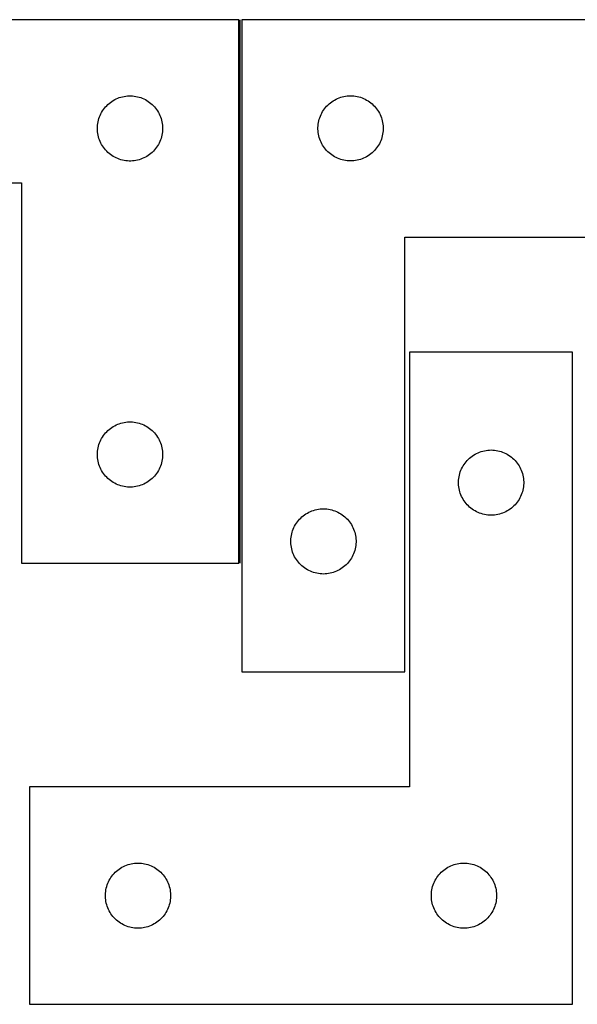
# Model space of a CAD drawing. Header units: millimetres. Extents: x 7 to 1493, y 7 to 481.
# Tile 5 of 6: x 878 to 1135, y 28 to 481. Entities that reach past the tile are written whole.
import ezdxf

# ---------------------------------------------------------------- set-up
doc = ezdxf.new("R2010")
doc.units = ezdxf.units.MM
doc.layers.add('COMMON', color=5, linetype='CONTINUOUS', true_color=0x0000ff)
doc.layers.add('CUT', color=7, linetype='CONTINUOUS', true_color=0x000000)

msp = doc.modelspace()

# ---------------------------------------------------------------- linework, layer by layer
at = {"layer": 'COMMON'}
msp.add_line((979.709249, 230.564977), (979.709249, 480.564977), dxfattribs=at)
at = {"layer": 'CUT'}
for p, q in [((978.959248, 480.564977), (678.959248, 480.564977)), ((978.959248, 230.564977), (978.959248, 480.564977)), ((980.459249, 480.584496), (980.459249, 180.584496)), ((1230.459249, 480.584496), (980.459249, 480.584496)), ((921.909597, 443.805159), (922.600532, 444.150511)), ((922.600532, 444.150511), (923.30833, 444.459836)), ((923.30833, 444.459836), (924.031113, 444.732315)), ((924.031113, 444.732315), (924.766964, 444.967225)), ((924.766964, 444.967225), (925.513932, 445.163943)), ((925.513932, 445.163943), (926.270037, 445.321946)), ((926.270037, 445.321946), (927.033273, 445.440817)), ((927.033273, 445.440817), (927.801616, 445.52024)), ((927.801616, 445.52024), (928.57303, 445.560004)), ((928.57303, 445.560004), (929.345467, 445.560004)), ((929.345467, 445.560004), (930.11688, 445.52024)), ((930.11688, 445.52024), (930.885224, 445.440817)), ((930.885224, 445.440817), (931.64846, 445.321946)), ((931.64846, 445.321946), (932.404564, 445.163943)), ((932.404564, 445.163943), (933.151533, 444.967225)), ((933.151533, 444.967225), (933.887384, 444.732315)), ((933.887384, 444.732315), (934.610167, 444.459836)), ((934.610167, 444.459836), (935.317964, 444.150511)), ((935.317964, 444.150511), (936.008899, 443.805159)), ((1023.071028, 443.638774), (1023.752842, 444.001802)), ((1023.752842, 444.001802), (1024.452441, 444.329249)), ((1024.452441, 444.329249), (1025.167968, 444.620248)), ((1025.167968, 444.620248), (1025.897527, 444.874026)), ((1025.897527, 444.874026), (1026.639183, 445.089911)), ((1026.639183, 445.089911), (1027.390968, 445.267331)), ((1027.390968, 445.267331), (1028.150891, 445.405814)), ((1028.150891, 445.405814), (1028.916934, 445.504994)), ((1028.916934, 445.504994), (1029.687068, 445.564607)), ((1029.687068, 445.564607), (1030.459249, 445.584496)), ((1030.459249, 445.584496), (1031.231431, 445.564607)), ((1031.231431, 445.564607), (1032.001564, 445.504994)), ((1032.001564, 445.504994), (1032.767608, 445.405814)), ((1032.767608, 445.405814), (1033.52753, 445.267331)), ((1033.52753, 445.267331), (1034.279316, 445.089911)), ((1034.279316, 445.089911), (1035.020972, 444.874026)), ((1035.020972, 444.874026), (1035.750531, 444.620248)), ((1035.750531, 444.620248), (1036.466058, 444.329249)), ((1036.466058, 444.329249), (1037.165656, 444.001802)), ((1037.165656, 444.001802), (1037.84747, 443.638774)), ((916.733823, 439.256293), (917.197451, 439.874119)), ((917.197451, 439.874119), (917.692269, 440.467259)), ((917.692269, 440.467259), (918.216966, 441.034139)), ((918.216966, 441.034139), (918.770148, 441.573257)), ((918.770148, 441.573257), (919.350351, 442.083184)), ((919.350351, 442.083184), (919.956034, 442.562566)), ((919.956034, 442.562566), (920.585593, 443.010132)), ((920.585593, 443.010132), (921.237356, 443.424696)), ((921.237356, 443.424696), (921.909597, 443.805159)), ((936.008899, 443.805159), (936.68114, 443.424696)), ((936.68114, 443.424696), (937.332904, 443.010132)), ((937.332904, 443.010132), (937.962463, 442.562566)), ((937.962463, 442.562566), (938.568146, 442.083184)), ((938.568146, 442.083184), (939.148348, 441.573257)), ((939.148348, 441.573257), (939.701531, 441.034139)), ((939.701531, 441.034139), (940.226227, 440.467259)), ((940.226227, 440.467259), (940.721045, 439.874119)), ((940.721045, 439.874119), (941.184673, 439.256293)), ((1018.014094, 438.958151), (1018.461661, 439.58771)), ((1018.461661, 439.58771), (1018.941043, 440.193393)), ((1018.941043, 440.193393), (1019.450969, 440.773596)), ((1019.450969, 440.773596), (1019.990087, 441.326778)), ((1019.990087, 441.326778), (1020.556968, 441.851474)), ((1020.556968, 441.851474), (1021.150107, 442.346293)), ((1021.150107, 442.346293), (1021.767933, 442.809921)), ((1021.767933, 442.809921), (1022.408806, 443.241129)), ((1022.408806, 443.241129), (1023.071028, 443.638774)), ((1037.84747, 443.638774), (1038.509692, 443.241129)), ((1038.509692, 443.241129), (1039.150566, 442.809921)), ((1039.150566, 442.809921), (1039.768392, 442.346293)), ((1039.768392, 442.346293), (1040.361531, 441.851474)), ((1040.361531, 441.851474), (1040.928412, 441.326778)), ((1040.928412, 441.326778), (1041.46753, 440.773596)), ((1041.46753, 440.773596), (1041.977456, 440.193393)), ((1041.977456, 440.193393), (1042.456838, 439.58771)), ((1042.456838, 439.58771), (1042.904405, 438.958151)), ((914.453832, 434.385044), (914.669718, 435.126699)), ((914.669718, 435.126699), (914.923496, 435.856258)), ((914.923496, 435.856258), (915.214495, 436.571786)), ((915.214495, 436.571786), (915.541942, 437.271384)), ((915.541942, 437.271384), (915.90497, 437.953198)), ((915.90497, 437.953198), (916.302615, 438.61542)), ((916.302615, 438.61542), (916.733823, 439.256293)), ((941.184673, 439.256293), (941.615882, 438.61542)), ((941.615882, 438.61542), (942.013527, 437.953198)), ((942.013527, 437.953198), (942.376555, 437.271384)), ((942.376555, 437.271384), (942.704002, 436.571786)), ((942.704002, 436.571786), (942.995001, 435.856258)), ((942.995001, 435.856258), (943.248779, 435.126699)), ((943.248779, 435.126699), (943.464664, 434.385044)), ((1016.057001, 434.77678), (1016.291911, 435.512631)), ((1016.291911, 435.512631), (1016.56439, 436.235414)), ((1016.56439, 436.235414), (1016.873715, 436.943211)), ((1016.873715, 436.943211), (1017.219067, 437.634147)), ((1017.219067, 437.634147), (1017.59953, 438.306388)), ((1017.59953, 438.306388), (1018.014094, 438.958151)), ((1042.904405, 438.958151), (1043.318969, 438.306388)), ((1043.318969, 438.306388), (1043.699431, 437.634147)), ((1043.699431, 437.634147), (1044.044783, 436.943211)), ((1044.044783, 436.943211), (1044.354109, 436.235414)), ((1044.354109, 436.235414), (1044.626588, 435.512631)), ((1044.626588, 435.512631), (1044.861497, 434.77678)), ((913.959248, 430.564977), (913.979137, 431.337158)), ((913.979137, 429.792796), (913.959248, 430.564977)), ((913.979137, 431.337158), (914.03875, 432.107292)), ((914.03875, 432.107292), (914.13793, 432.873336)), ((914.13793, 432.873336), (914.276413, 433.633258)), ((914.276413, 433.633258), (914.453832, 434.385044)), ((943.464664, 434.385044), (943.642084, 433.633258)), ((943.642084, 433.633258), (943.780567, 432.873336)), ((943.780567, 432.873336), (943.879746, 432.107292)), ((943.879746, 432.107292), (943.93936, 431.337158)), ((943.93936, 431.337158), (943.959248, 430.564977)), ((943.959248, 430.564977), (943.93936, 429.792796)), ((1015.464222, 430.970714), (1015.503986, 431.742127)), ((1015.464222, 430.198277), (1015.464222, 430.970714)), ((1015.503986, 431.742127), (1015.583409, 432.510471)), ((1015.583409, 432.510471), (1015.70228, 433.273707)), ((1015.70228, 433.273707), (1015.860284, 434.029812)), ((1015.860284, 434.029812), (1016.057001, 434.77678)), ((1044.861497, 434.77678), (1045.058215, 434.029812)), ((1045.058215, 434.029812), (1045.216219, 433.273707)), ((1045.216219, 433.273707), (1045.335089, 432.510471)), ((1045.335089, 432.510471), (1045.414512, 431.742127)), ((1045.414512, 431.742127), (1045.454276, 430.970714)), ((1045.454276, 430.970714), (1045.454276, 430.198277)), ((914.03875, 429.022662), (913.979137, 429.792796)), ((914.13793, 428.256618), (914.03875, 429.022662)), ((914.276413, 427.496696), (914.13793, 428.256618)), ((914.453832, 426.74491), (914.276413, 427.496696)), ((914.669718, 426.003254), (914.453832, 426.74491)), ((914.923496, 425.273696), (914.669718, 426.003254)), ((943.248779, 426.003254), (942.995001, 425.273696)), ((943.464664, 426.74491), (943.248779, 426.003254)), ((943.642084, 427.496696), (943.464664, 426.74491)), ((943.780567, 428.256618), (943.642084, 427.496696)), ((943.879746, 429.022662), (943.780567, 428.256618)), ((943.93936, 429.792796), (943.879746, 429.022662)), ((1015.503986, 429.426864), (1015.464222, 430.198277)), ((1015.583409, 428.65852), (1015.503986, 429.426864)), ((1015.70228, 427.895284), (1015.583409, 428.65852)), ((1015.860284, 427.139179), (1015.70228, 427.895284)), ((1016.057001, 426.392211), (1015.860284, 427.139179)), ((1016.291911, 425.65636), (1016.057001, 426.392211)), ((1044.861497, 426.392211), (1044.626588, 425.65636)), ((1045.058215, 427.139179), (1044.861497, 426.392211)), ((1045.216219, 427.895284), (1045.058215, 427.139179)), ((1045.335089, 428.65852), (1045.216219, 427.895284)), ((1045.414512, 429.426864), (1045.335089, 428.65852)), ((1045.454276, 430.198277), (1045.414512, 429.426864)), ((915.214495, 424.558168), (914.923496, 425.273696)), ((915.541942, 423.85857), (915.214495, 424.558168)), ((915.90497, 423.176756), (915.541942, 423.85857)), ((916.302615, 422.514534), (915.90497, 423.176756)), ((916.733823, 421.873661), (916.302615, 422.514534)), ((917.197451, 421.255835), (916.733823, 421.873661)), ((917.692269, 420.662695), (917.197451, 421.255835)), ((940.721045, 421.255835), (940.226227, 420.662695)), ((941.184673, 421.873661), (940.721045, 421.255835)), ((941.615882, 422.514534), (941.184673, 421.873661)), ((942.013527, 423.176756), (941.615882, 422.514534)), ((942.376555, 423.85857), (942.013527, 423.176756)), ((942.704002, 424.558168), (942.376555, 423.85857)), ((942.995001, 425.273696), (942.704002, 424.558168)), ((1016.56439, 424.933577), (1016.291911, 425.65636)), ((1016.873715, 424.22578), (1016.56439, 424.933577)), ((1017.219067, 423.534844), (1016.873715, 424.22578)), ((1017.59953, 422.862603), (1017.219067, 423.534844)), ((1018.014094, 422.21084), (1017.59953, 422.862603)), ((1018.461661, 421.581281), (1018.014094, 422.21084)), ((1018.941043, 420.975598), (1018.461661, 421.581281)), ((1042.456838, 421.581281), (1041.977456, 420.975598)), ((1042.904405, 422.21084), (1042.456838, 421.581281)), ((1043.318969, 422.862603), (1042.904405, 422.21084)), ((1043.699431, 423.534844), (1043.318969, 422.862603)), ((1044.044783, 424.22578), (1043.699431, 423.534844)), ((1044.354109, 424.933577), (1044.044783, 424.22578)), ((1044.626588, 425.65636), (1044.354109, 424.933577)), ((918.216966, 420.095815), (917.692269, 420.662695)), ((918.770148, 419.556696), (918.216966, 420.095815)), ((919.350351, 419.04677), (918.770148, 419.556696)), ((919.956034, 418.567388), (919.350351, 419.04677)), ((920.585593, 418.119822), (919.956034, 418.567388)), ((921.237356, 417.705258), (920.585593, 418.119822)), ((921.909597, 417.324795), (921.237356, 417.705258)), ((922.600532, 416.979443), (921.909597, 417.324795)), ((923.30833, 416.670117), (922.600532, 416.979443)), ((935.317964, 416.979443), (934.610167, 416.670117)), ((936.008899, 417.324795), (935.317964, 416.979443)), ((936.68114, 417.705258), (936.008899, 417.324795)), ((937.332904, 418.119822), (936.68114, 417.705258)), ((937.962463, 418.567388), (937.332904, 418.119822)), ((938.568146, 419.04677), (937.962463, 418.567388)), ((939.148348, 419.556696), (938.568146, 419.04677)), ((939.701531, 420.095815), (939.148348, 419.556696)), ((940.226227, 420.662695), (939.701531, 420.095815)), ((1019.450969, 420.395395), (1018.941043, 420.975598)), ((1019.990087, 419.842213), (1019.450969, 420.395395)), ((1020.556968, 419.317517), (1019.990087, 419.842213)), ((1021.150107, 418.822698), (1020.556968, 419.317517)), ((1021.767933, 418.35907), (1021.150107, 418.822698)), ((1022.408806, 417.927862), (1021.767933, 418.35907)), ((1023.071028, 417.530217), (1022.408806, 417.927862)), ((1023.752842, 417.167189), (1023.071028, 417.530217)), ((1024.452441, 416.839742), (1023.752842, 417.167189)), ((1025.167968, 416.548743), (1024.452441, 416.839742)), ((1036.466058, 416.839742), (1035.750531, 416.548743)), ((1037.165656, 417.167189), (1036.466058, 416.839742)), ((1037.84747, 417.530217), (1037.165656, 417.167189)), ((1038.509692, 417.927862), (1037.84747, 417.530217)), ((1039.150566, 418.35907), (1038.509692, 417.927862)), ((1039.768392, 418.822698), (1039.150566, 418.35907)), ((1040.361531, 419.317517), (1039.768392, 418.822698)), ((1040.928412, 419.842213), (1040.361531, 419.317517)), ((1041.46753, 420.395395), (1040.928412, 419.842213)), ((1041.977456, 420.975598), (1041.46753, 420.395395)), ((924.031113, 416.397639), (923.30833, 416.670117)), ((924.766964, 416.162729), (924.031113, 416.397639)), ((925.513932, 415.966011), (924.766964, 416.162729)), ((926.270037, 415.808008), (925.513932, 415.966011)), ((927.033273, 415.689137), (926.270037, 415.808008)), ((927.801616, 415.609714), (927.033273, 415.689137)), ((928.57303, 415.56995), (927.801616, 415.609714)), ((929.345467, 415.56995), (928.57303, 415.56995)), ((930.11688, 415.609714), (929.345467, 415.56995)), ((930.885224, 415.689137), (930.11688, 415.609714)), ((931.64846, 415.808008), (930.885224, 415.689137)), ((932.404564, 415.966011), (931.64846, 415.808008)), ((933.151533, 416.162729), (932.404564, 415.966011)), ((933.887384, 416.397639), (933.151533, 416.162729)), ((934.610167, 416.670117), (933.887384, 416.397639)), ((1025.897527, 416.294965), (1025.167968, 416.548743)), ((1026.639183, 416.07908), (1025.897527, 416.294965)), ((1027.390968, 415.90166), (1026.639183, 416.07908)), ((1028.150891, 415.763177), (1027.390968, 415.90166)), ((1028.916934, 415.663997), (1028.150891, 415.763177)), ((1029.687068, 415.604384), (1028.916934, 415.663997)), ((1030.459249, 415.584496), (1029.687068, 415.604384)), ((1031.231431, 415.604384), (1030.459249, 415.584496)), ((1032.001564, 415.663997), (1031.231431, 415.604384)), ((1032.767608, 415.763177), (1032.001564, 415.663997)), ((1033.52753, 415.90166), (1032.767608, 415.763177)), ((1034.279316, 416.07908), (1033.52753, 415.90166)), ((1035.020972, 416.294965), (1034.279316, 416.07908)), ((1035.750531, 416.548743), (1035.020972, 416.294965)), ((678.959248, 405.564977), (878.959248, 405.564977)), ((878.959248, 405.564977), (878.959248, 230.564977)), ((1055.459249, 180.584496), (1055.459249, 380.584496)), ((1055.459249, 380.584496), (1230.459249, 380.584496)), ((1132.630798, 327.64505), (1057.630798, 327.64505)), ((1057.630798, 327.64505), (1057.630798, 127.64505)), ((1132.630798, 27.64505), (1132.630798, 327.64505)), ((922.600532, 294.150511), (923.30833, 294.459836)), ((923.30833, 294.459836), (924.031113, 294.732315)), ((924.031113, 294.732315), (924.766964, 294.967225)), ((924.766964, 294.967225), (925.513932, 295.163943)), ((925.513932, 295.163943), (926.270037, 295.321946)), ((926.270037, 295.321946), (927.033273, 295.440817)), ((927.033273, 295.440817), (927.801616, 295.52024)), ((927.801616, 295.52024), (928.57303, 295.560004)), ((928.57303, 295.560004), (929.345467, 295.560004)), ((929.345467, 295.560004), (930.11688, 295.52024)), ((930.11688, 295.52024), (930.885224, 295.440817)), ((930.885224, 295.440817), (931.64846, 295.321946)), ((931.64846, 295.321946), (932.404564, 295.163943)), ((932.404564, 295.163943), (933.151533, 294.967225)), ((933.151533, 294.967225), (933.887384, 294.732315)), ((933.887384, 294.732315), (934.610167, 294.459836)), ((934.610167, 294.459836), (935.317964, 294.150511)), ((917.197451, 289.874119), (917.692269, 290.467259)), ((917.692269, 290.467259), (918.216966, 291.034139)), ((918.216966, 291.034139), (918.770148, 291.573257)), ((918.770148, 291.573257), (919.350351, 292.083184)), ((919.350351, 292.083184), (919.956034, 292.562566)), ((919.956034, 292.562566), (920.585593, 293.010132)), ((920.585593, 293.010132), (921.237356, 293.424696)), ((921.237356, 293.424696), (921.909597, 293.805159)), ((921.909597, 293.805159), (922.600532, 294.150511)), ((935.317964, 294.150511), (936.008899, 293.805159)), ((936.008899, 293.805159), (936.68114, 293.424696)), ((936.68114, 293.424696), (937.332904, 293.010132)), ((937.332904, 293.010132), (937.962463, 292.562566)), ((937.962463, 292.562566), (938.568146, 292.083184)), ((938.568146, 292.083184), (939.148348, 291.573257)), ((939.148348, 291.573257), (939.701531, 291.034139)), ((939.701531, 291.034139), (940.226227, 290.467259)), ((940.226227, 290.467259), (940.721045, 289.874119)), ((914.669718, 285.126699), (914.923496, 285.856258)), ((914.923496, 285.856258), (915.214495, 286.571786)), ((915.214495, 286.571786), (915.541942, 287.271384)), ((915.541942, 287.271384), (915.90497, 287.953198)), ((915.90497, 287.953198), (916.302615, 288.61542)), ((916.302615, 288.61542), (916.733823, 289.256293)), ((916.733823, 289.256293), (917.197451, 289.874119)), ((940.721045, 289.874119), (941.184673, 289.256293)), ((941.184673, 289.256293), (941.615882, 288.61542)), ((941.615882, 288.61542), (942.013527, 287.953198)), ((942.013527, 287.953198), (942.376555, 287.271384)), ((942.376555, 287.271384), (942.704002, 286.571786)), ((942.704002, 286.571786), (942.995001, 285.856258)), ((942.995001, 285.856258), (943.248779, 285.126699)), ((913.959248, 280.564977), (913.979137, 281.337158)), ((913.979137, 281.337158), (914.03875, 282.107292)), ((914.03875, 282.107292), (914.13793, 282.873336)), ((914.13793, 282.873336), (914.276413, 283.633258)), ((914.276413, 283.633258), (914.453832, 284.385044)), ((914.453832, 284.385044), (914.669718, 285.126699)), ((943.248779, 285.126699), (943.464664, 284.385044)), ((943.464664, 284.385044), (943.642084, 283.633258)), ((943.642084, 283.633258), (943.780567, 282.873336)), ((943.780567, 282.873336), (943.879746, 282.107292)), ((943.879746, 282.107292), (943.93936, 281.337158)), ((943.93936, 281.337158), (943.959248, 280.564977)), ((1087.742577, 280.699329), (1088.424391, 281.062357)), ((1088.424391, 281.062357), (1089.123989, 281.389804)), ((1089.123989, 281.389804), (1089.839517, 281.680803)), ((1089.839517, 281.680803), (1090.569075, 281.934581)), ((1090.569075, 281.934581), (1091.310731, 282.150466)), ((1091.310731, 282.150466), (1092.062517, 282.327886)), ((1092.062517, 282.327886), (1092.822439, 282.466369)), ((1092.822439, 282.466369), (1093.588483, 282.565549)), ((1093.588483, 282.565549), (1094.358617, 282.625162)), ((1094.358617, 282.625162), (1095.130798, 282.64505)), ((1095.130798, 282.64505), (1095.902979, 282.625162)), ((1095.902979, 282.625162), (1096.673113, 282.565549)), ((1096.673113, 282.565549), (1097.439157, 282.466369)), ((1097.439157, 282.466369), (1098.199079, 282.327886)), ((1098.199079, 282.327886), (1098.950865, 282.150466)), ((1098.950865, 282.150466), (1099.69252, 281.934581)), ((1099.69252, 281.934581), (1100.422079, 281.680803)), ((1100.422079, 281.680803), (1101.137607, 281.389804)), ((1101.137607, 281.389804), (1101.837205, 281.062357)), ((1101.837205, 281.062357), (1102.519019, 280.699329)), ((913.979137, 279.792796), (913.959248, 280.564977)), ((914.03875, 279.022662), (913.979137, 279.792796)), ((914.13793, 278.256618), (914.03875, 279.022662)), ((914.276413, 277.496696), (914.13793, 278.256618)), ((914.453832, 276.74491), (914.276413, 277.496696)), ((914.669718, 276.003254), (914.453832, 276.74491)), ((943.464664, 276.74491), (943.248779, 276.003254)), ((943.642084, 277.496696), (943.464664, 276.74491)), ((943.780567, 278.256618), (943.642084, 277.496696)), ((943.879746, 279.022662), (943.780567, 278.256618)), ((943.93936, 279.792796), (943.879746, 279.022662)), ((943.959248, 280.564977), (943.93936, 279.792796)), ((1082.685643, 276.018706), (1083.133209, 276.648265)), ((1083.133209, 276.648265), (1083.612591, 277.253948)), ((1083.612591, 277.253948), (1084.122517, 277.834151)), ((1084.122517, 277.834151), (1084.661636, 278.387333)), ((1084.661636, 278.387333), (1085.228516, 278.912029)), ((1085.228516, 278.912029), (1085.821656, 279.406848)), ((1085.821656, 279.406848), (1086.439481, 279.870476)), ((1086.439481, 279.870476), (1087.080355, 280.301684)), ((1087.080355, 280.301684), (1087.742577, 280.699329)), ((1102.519019, 280.699329), (1103.181241, 280.301684)), ((1103.181241, 280.301684), (1103.822114, 279.870476)), ((1103.822114, 279.870476), (1104.43994, 279.406848)), ((1104.43994, 279.406848), (1105.03308, 278.912029)), ((1105.03308, 278.912029), (1105.59996, 278.387333)), ((1105.59996, 278.387333), (1106.139078, 277.834151)), ((1106.139078, 277.834151), (1106.649005, 277.253948)), ((1106.649005, 277.253948), (1107.128387, 276.648265)), ((1107.128387, 276.648265), (1107.575953, 276.018706)), ((914.923496, 275.273696), (914.669718, 276.003254)), ((915.214495, 274.558168), (914.923496, 275.273696)), ((915.541942, 273.85857), (915.214495, 274.558168)), ((915.90497, 273.176756), (915.541942, 273.85857)), ((916.302615, 272.514534), (915.90497, 273.176756)), ((916.733823, 271.873661), (916.302615, 272.514534)), ((917.197451, 271.255835), (916.733823, 271.873661)), ((941.184673, 271.873661), (940.721045, 271.255835)), ((941.615882, 272.514534), (941.184673, 271.873661)), ((942.013527, 273.176756), (941.615882, 272.514534)), ((942.376555, 273.85857), (942.013527, 273.176756)), ((942.704002, 274.558168), (942.376555, 273.85857)), ((942.995001, 275.273696), (942.704002, 274.558168)), ((943.248779, 276.003254), (942.995001, 275.273696)), ((1080.531832, 271.090367), (1080.72855, 271.837335)), ((1080.72855, 271.837335), (1080.96346, 272.573186)), ((1080.96346, 272.573186), (1081.235938, 273.295969)), ((1081.235938, 273.295969), (1081.545264, 274.003766)), ((1081.545264, 274.003766), (1081.890616, 274.694702)), ((1081.890616, 274.694702), (1082.271079, 275.366942)), ((1082.271079, 275.366942), (1082.685643, 276.018706)), ((1107.575953, 276.018706), (1107.990517, 275.366942)), ((1107.990517, 275.366942), (1108.37098, 274.694702)), ((1108.37098, 274.694702), (1108.716332, 274.003766)), ((1108.716332, 274.003766), (1109.025657, 273.295969)), ((1109.025657, 273.295969), (1109.298136, 272.573186)), ((1109.298136, 272.573186), (1109.533046, 271.837335)), ((1109.533046, 271.837335), (1109.729764, 271.090367)), ((917.692269, 270.662695), (917.197451, 271.255835)), ((918.216966, 270.095815), (917.692269, 270.662695)), ((918.770148, 269.556696), (918.216966, 270.095815)), ((919.350351, 269.04677), (918.770148, 269.556696)), ((919.956034, 268.567388), (919.350351, 269.04677)), ((920.585593, 268.119822), (919.956034, 268.567388)), ((921.237356, 267.705258), (920.585593, 268.119822)), ((921.909597, 267.324795), (921.237356, 267.705258)), ((922.600532, 266.979443), (921.909597, 267.324795)), ((936.008899, 267.324795), (935.317964, 266.979443)), ((936.68114, 267.705258), (936.008899, 267.324795)), ((937.332904, 268.119822), (936.68114, 267.705258)), ((937.962463, 268.567388), (937.332904, 268.119822)), ((938.568146, 269.04677), (937.962463, 268.567388)), ((939.148348, 269.556696), (938.568146, 269.04677)), ((939.701531, 270.095815), (939.148348, 269.556696)), ((940.226227, 270.662695), (939.701531, 270.095815)), ((940.721045, 271.255835), (940.226227, 270.662695)), ((1080.135771, 268.031269), (1080.175535, 268.802682)), ((1080.135771, 267.258832), (1080.135771, 268.031269)), ((1080.175535, 266.487419), (1080.135771, 267.258832)), ((1080.175535, 268.802682), (1080.254958, 269.571026)), ((1080.254958, 269.571026), (1080.373829, 270.334262)), ((1080.373829, 270.334262), (1080.531832, 271.090367)), ((1109.729764, 271.090367), (1109.887767, 270.334262)), ((1109.887767, 270.334262), (1110.006638, 269.571026)), ((1110.006638, 269.571026), (1110.086061, 268.802682)), ((1110.086061, 268.802682), (1110.125825, 268.031269)), ((1110.125825, 267.258832), (1110.086061, 266.487419)), ((1110.125825, 268.031269), (1110.125825, 267.258832)), ((923.30833, 266.670117), (922.600532, 266.979443)), ((924.031113, 266.397639), (923.30833, 266.670117)), ((924.766964, 266.162729), (924.031113, 266.397639)), ((925.513932, 265.966011), (924.766964, 266.162729)), ((926.270037, 265.808008), (925.513932, 265.966011)), ((927.033273, 265.689137), (926.270037, 265.808008)), ((927.801616, 265.609714), (927.033273, 265.689137)), ((928.57303, 265.56995), (927.801616, 265.609714)), ((929.345467, 265.56995), (928.57303, 265.56995)), ((930.11688, 265.609714), (929.345467, 265.56995)), ((930.885224, 265.689137), (930.11688, 265.609714)), ((931.64846, 265.808008), (930.885224, 265.689137)), ((932.404564, 265.966011), (931.64846, 265.808008)), ((933.151533, 266.162729), (932.404564, 265.966011)), ((933.887384, 266.397639), (933.151533, 266.162729)), ((934.610167, 266.670117), (933.887384, 266.397639)), ((935.317964, 266.979443), (934.610167, 266.670117)), ((1080.254958, 265.719075), (1080.175535, 266.487419)), ((1080.373829, 264.955839), (1080.254958, 265.719075)), ((1080.531832, 264.199734), (1080.373829, 264.955839)), ((1080.72855, 263.452766), (1080.531832, 264.199734)), ((1080.96346, 262.716915), (1080.72855, 263.452766)), ((1081.235938, 261.994132), (1080.96346, 262.716915)), ((1109.298136, 262.716915), (1109.025657, 261.994132)), ((1109.533046, 263.452766), (1109.298136, 262.716915)), ((1109.729764, 264.199734), (1109.533046, 263.452766)), ((1109.887767, 264.955839), (1109.729764, 264.199734)), ((1110.006638, 265.719075), (1109.887767, 264.955839)), ((1110.086061, 266.487419), (1110.006638, 265.719075)), ((1081.545264, 261.286335), (1081.235938, 261.994132)), ((1081.890616, 260.595399), (1081.545264, 261.286335)), ((1082.271079, 259.923158), (1081.890616, 260.595399)), ((1082.685643, 259.271395), (1082.271079, 259.923158)), ((1083.133209, 258.641836), (1082.685643, 259.271395)), ((1083.612591, 258.036153), (1083.133209, 258.641836)), ((1107.128387, 258.641836), (1106.649005, 258.036153)), ((1107.575953, 259.271395), (1107.128387, 258.641836)), ((1107.990517, 259.923158), (1107.575953, 259.271395)), ((1108.37098, 260.595399), (1107.990517, 259.923158)), ((1108.716332, 261.286335), (1108.37098, 260.595399)), ((1109.025657, 261.994132), (1108.716332, 261.286335)), ((1010.571028, 253.638774), (1011.252842, 254.001802)), ((1011.252842, 254.001802), (1011.952441, 254.329249)), ((1011.952441, 254.329249), (1012.667968, 254.620248)), ((1012.667968, 254.620248), (1013.397527, 254.874026)), ((1013.397527, 254.874026), (1014.139183, 255.089911)), ((1014.139183, 255.089911), (1014.890968, 255.267331)), ((1014.890968, 255.267331), (1015.650891, 255.405814)), ((1015.650891, 255.405814), (1016.416934, 255.504994)), ((1016.416934, 255.504994), (1017.187068, 255.564607)), ((1017.187068, 255.564607), (1017.959249, 255.584496)), ((1017.959249, 255.584496), (1018.731431, 255.564607)), ((1018.731431, 255.564607), (1019.501564, 255.504994)), ((1019.501564, 255.504994), (1020.267608, 255.405814)), ((1020.267608, 255.405814), (1021.02753, 255.267331)), ((1021.02753, 255.267331), (1021.779316, 255.089911)), ((1021.779316, 255.089911), (1022.520972, 254.874026)), ((1022.520972, 254.874026), (1023.250531, 254.620248)), ((1023.250531, 254.620248), (1023.966058, 254.329249)), ((1023.966058, 254.329249), (1024.665656, 254.001802)), ((1024.665656, 254.001802), (1025.34747, 253.638774)), ((1084.122517, 257.45595), (1083.612591, 258.036153)), ((1084.661636, 256.902768), (1084.122517, 257.45595)), ((1085.228516, 256.378071), (1084.661636, 256.902768)), ((1085.821656, 255.883253), (1085.228516, 256.378071)), ((1086.439481, 255.419625), (1085.821656, 255.883253)), ((1087.080355, 254.988417), (1086.439481, 255.419625)), ((1087.742577, 254.590772), (1087.080355, 254.988417)), ((1088.424391, 254.227744), (1087.742577, 254.590772)), ((1089.123989, 253.900297), (1088.424391, 254.227744)), ((1089.839517, 253.609298), (1089.123989, 253.900297)), ((1101.137607, 253.900297), (1100.422079, 253.609298)), ((1101.837205, 254.227744), (1101.137607, 253.900297)), ((1102.519019, 254.590772), (1101.837205, 254.227744)), ((1103.181241, 254.988417), (1102.519019, 254.590772)), ((1103.822114, 255.419625), (1103.181241, 254.988417)), ((1104.43994, 255.883253), (1103.822114, 255.419625)), ((1105.03308, 256.378071), (1104.43994, 255.883253)), ((1105.59996, 256.902768), (1105.03308, 256.378071)), ((1106.139078, 257.45595), (1105.59996, 256.902768)), ((1106.649005, 258.036153), (1106.139078, 257.45595)), ((1005.514094, 248.958151), (1005.961661, 249.58771)), ((1005.961661, 249.58771), (1006.441043, 250.193393)), ((1006.441043, 250.193393), (1006.950969, 250.773596)), ((1006.950969, 250.773596), (1007.490087, 251.326778)), ((1007.490087, 251.326778), (1008.056968, 251.851474)), ((1008.056968, 251.851474), (1008.650107, 252.346293)), ((1008.650107, 252.346293), (1009.267933, 252.809921)), ((1009.267933, 252.809921), (1009.908806, 253.241129)), ((1009.908806, 253.241129), (1010.571028, 253.638774)), ((1025.34747, 253.638774), (1026.009692, 253.241129)), ((1026.009692, 253.241129), (1026.650566, 252.809921)), ((1026.650566, 252.809921), (1027.268392, 252.346293)), ((1027.268392, 252.346293), (1027.861531, 251.851474)), ((1027.861531, 251.851474), (1028.428412, 251.326778)), ((1028.428412, 251.326778), (1028.96753, 250.773596)), ((1028.96753, 250.773596), (1029.477456, 250.193393)), ((1029.477456, 250.193393), (1029.956838, 249.58771)), ((1029.956838, 249.58771), (1030.404405, 248.958151)), ((1090.569075, 253.35552), (1089.839517, 253.609298)), ((1091.310731, 253.139635), (1090.569075, 253.35552)), ((1092.062517, 252.962215), (1091.310731, 253.139635)), ((1092.822439, 252.823732), (1092.062517, 252.962215)), ((1093.588483, 252.724552), (1092.822439, 252.823732)), ((1094.358617, 252.664939), (1093.588483, 252.724552)), ((1095.130798, 252.64505), (1094.358617, 252.664939)), ((1095.902979, 252.664939), (1095.130798, 252.64505)), ((1096.673113, 252.724552), (1095.902979, 252.664939)), ((1097.439157, 252.823732), (1096.673113, 252.724552)), ((1098.199079, 252.962215), (1097.439157, 252.823732)), ((1098.950865, 253.139635), (1098.199079, 252.962215)), ((1099.69252, 253.35552), (1098.950865, 253.139635)), ((1100.422079, 253.609298), (1099.69252, 253.35552)), ((1003.360284, 244.029812), (1003.557001, 244.77678)), ((1003.557001, 244.77678), (1003.791911, 245.512631)), ((1003.791911, 245.512631), (1004.06439, 246.235414)), ((1004.06439, 246.235414), (1004.373715, 246.943211)), ((1004.373715, 246.943211), (1004.719067, 247.634147)), ((1004.719067, 247.634147), (1005.09953, 248.306388)), ((1005.09953, 248.306388), (1005.514094, 248.958151)), ((1030.404405, 248.958151), (1030.818969, 248.306388)), ((1030.818969, 248.306388), (1031.199431, 247.634147)), ((1031.199431, 247.634147), (1031.544783, 246.943211)), ((1031.544783, 246.943211), (1031.854109, 246.235414)), ((1031.854109, 246.235414), (1032.126588, 245.512631)), ((1032.126588, 245.512631), (1032.361497, 244.77678)), ((1032.361497, 244.77678), (1032.558215, 244.029812)), ((1002.964222, 240.970714), (1003.003986, 241.742127)), ((1002.964222, 240.198277), (1002.964222, 240.970714)), ((1003.003986, 239.426864), (1002.964222, 240.198277)), ((1003.003986, 241.742127), (1003.083409, 242.510471)), ((1003.083409, 242.510471), (1003.20228, 243.273707)), ((1003.20228, 243.273707), (1003.360284, 244.029812)), ((1032.558215, 244.029812), (1032.716219, 243.273707)), ((1032.716219, 243.273707), (1032.835089, 242.510471)), ((1032.835089, 242.510471), (1032.914512, 241.742127)), ((1032.914512, 241.742127), (1032.954276, 240.970714)), ((1032.954276, 240.198277), (1032.914512, 239.426864)), ((1032.954276, 240.970714), (1032.954276, 240.198277)), ((1003.083409, 238.65852), (1003.003986, 239.426864)), ((1003.20228, 237.895284), (1003.083409, 238.65852)), ((1003.360284, 237.139179), (1003.20228, 237.895284)), ((1003.557001, 236.392211), (1003.360284, 237.139179)), ((1003.791911, 235.65636), (1003.557001, 236.392211)), ((1004.06439, 234.933577), (1003.791911, 235.65636)), ((1032.126588, 235.65636), (1031.854109, 234.933577)), ((1032.361497, 236.392211), (1032.126588, 235.65636)), ((1032.558215, 237.139179), (1032.361497, 236.392211)), ((1032.716219, 237.895284), (1032.558215, 237.139179)), ((1032.835089, 238.65852), (1032.716219, 237.895284)), ((1032.914512, 239.426864), (1032.835089, 238.65852)), ((1004.373715, 234.22578), (1004.06439, 234.933577)), ((1004.719067, 233.534844), (1004.373715, 234.22578)), ((1005.09953, 232.862603), (1004.719067, 233.534844)), ((1005.514094, 232.21084), (1005.09953, 232.862603)), ((1005.961661, 231.581281), (1005.514094, 232.21084)), ((1006.441043, 230.975598), (1005.961661, 231.581281)), ((1029.956838, 231.581281), (1029.477456, 230.975598)), ((1030.404405, 232.21084), (1029.956838, 231.581281)), ((1030.818969, 232.862603), (1030.404405, 232.21084)), ((1031.199431, 233.534844), (1030.818969, 232.862603)), ((1031.544783, 234.22578), (1031.199431, 233.534844)), ((1031.854109, 234.933577), (1031.544783, 234.22578)), ((878.959248, 230.564977), (978.959248, 230.564977)), ((1006.950969, 230.395395), (1006.441043, 230.975598)), ((1007.490087, 229.842213), (1006.950969, 230.395395)), ((1008.056968, 229.317517), (1007.490087, 229.842213)), ((1008.650107, 228.822698), (1008.056968, 229.317517)), ((1009.267933, 228.35907), (1008.650107, 228.822698)), ((1009.908806, 227.927862), (1009.267933, 228.35907)), ((1010.571028, 227.530217), (1009.908806, 227.927862)), ((1011.252842, 227.167189), (1010.571028, 227.530217)), ((1011.952441, 226.839742), (1011.252842, 227.167189)), ((1012.667968, 226.548743), (1011.952441, 226.839742)), ((1013.397527, 226.294965), (1012.667968, 226.548743)), ((1023.250531, 226.548743), (1022.520972, 226.294965)), ((1023.966058, 226.839742), (1023.250531, 226.548743)), ((1024.665656, 227.167189), (1023.966058, 226.839742)), ((1025.34747, 227.530217), (1024.665656, 227.167189)), ((1026.009692, 227.927862), (1025.34747, 227.530217)), ((1026.650566, 228.35907), (1026.009692, 227.927862)), ((1027.268392, 228.822698), (1026.650566, 228.35907)), ((1027.861531, 229.317517), (1027.268392, 228.822698)), ((1028.428412, 229.842213), (1027.861531, 229.317517)), ((1028.96753, 230.395395), (1028.428412, 229.842213)), ((1029.477456, 230.975598), (1028.96753, 230.395395)), ((1014.139183, 226.07908), (1013.397527, 226.294965)), ((1014.890968, 225.90166), (1014.139183, 226.07908)), ((1015.650891, 225.763177), (1014.890968, 225.90166)), ((1016.416934, 225.663997), (1015.650891, 225.763177)), ((1017.187068, 225.604384), (1016.416934, 225.663997)), ((1017.959249, 225.584496), (1017.187068, 225.604384)), ((1018.731431, 225.604384), (1017.959249, 225.584496)), ((1019.501564, 225.663997), (1018.731431, 225.604384)), ((1020.267608, 225.763177), (1019.501564, 225.663997)), ((1021.02753, 225.90166), (1020.267608, 225.763177)), ((1021.779316, 226.07908), (1021.02753, 225.90166)), ((1022.520972, 226.294965), (1021.779316, 226.07908)), ((980.459249, 180.584496), (1055.459249, 180.584496)), ((1057.630798, 127.64505), (882.630798, 127.64505)), ((882.630798, 127.64505), (882.630798, 27.64505)), ((924.580355, 90.301684), (925.242577, 90.699329)), ((925.242577, 90.699329), (925.924391, 91.062357)), ((925.924391, 91.062357), (926.623989, 91.389804)), ((926.623989, 91.389804), (927.339517, 91.680803)), ((927.339517, 91.680803), (928.069075, 91.934581)), ((928.069075, 91.934581), (928.810731, 92.150466)), ((928.810731, 92.150466), (929.562517, 92.327886)), ((929.562517, 92.327886), (930.322439, 92.466369)), ((930.322439, 92.466369), (931.088483, 92.565549)), ((931.088483, 92.565549), (931.858617, 92.625162)), ((931.858617, 92.625162), (932.630798, 92.64505)), ((932.630798, 92.64505), (933.402979, 92.625162)), ((933.402979, 92.625162), (934.173113, 92.565549)), ((934.173113, 92.565549), (934.939157, 92.466369)), ((934.939157, 92.466369), (935.699079, 92.327886)), ((935.699079, 92.327886), (936.450865, 92.150466)), ((936.450865, 92.150466), (937.19252, 91.934581)), ((937.19252, 91.934581), (937.922079, 91.680803)), ((937.922079, 91.680803), (938.637607, 91.389804)), ((938.637607, 91.389804), (939.337205, 91.062357)), ((939.337205, 91.062357), (940.019019, 90.699329)), ((940.019019, 90.699329), (940.681241, 90.301684)), ((1074.580355, 90.301684), (1075.242577, 90.699329)), ((1075.242577, 90.699329), (1075.924391, 91.062357)), ((1075.924391, 91.062357), (1076.623989, 91.389804)), ((1076.623989, 91.389804), (1077.339517, 91.680803)), ((1077.339517, 91.680803), (1078.069075, 91.934581)), ((1078.069075, 91.934581), (1078.810731, 92.150466)), ((1078.810731, 92.150466), (1079.562517, 92.327886)), ((1079.562517, 92.327886), (1080.322439, 92.466369)), ((1080.322439, 92.466369), (1081.088483, 92.565549)), ((1081.088483, 92.565549), (1081.858617, 92.625162)), ((1081.858617, 92.625162), (1082.630798, 92.64505)), ((1082.630798, 92.64505), (1083.402979, 92.625162)), ((1083.402979, 92.625162), (1084.173113, 92.565549)), ((1084.173113, 92.565549), (1084.939157, 92.466369)), ((1084.939157, 92.466369), (1085.699079, 92.327886)), ((1085.699079, 92.327886), (1086.450865, 92.150466)), ((1086.450865, 92.150466), (1087.19252, 91.934581)), ((1087.19252, 91.934581), (1087.922079, 91.680803)), ((1087.922079, 91.680803), (1088.637607, 91.389804)), ((1088.637607, 91.389804), (1089.337205, 91.062357)), ((1089.337205, 91.062357), (1090.019019, 90.699329)), ((1090.019019, 90.699329), (1090.681241, 90.301684)), ((920.185643, 86.018706), (920.633209, 86.648265)), ((920.633209, 86.648265), (921.112591, 87.253948)), ((921.112591, 87.253948), (921.622517, 87.834151)), ((921.622517, 87.834151), (922.161636, 88.387333)), ((922.161636, 88.387333), (922.728516, 88.912029)), ((922.728516, 88.912029), (923.321656, 89.406848)), ((923.321656, 89.406848), (923.939481, 89.870476)), ((923.939481, 89.870476), (924.580355, 90.301684)), ((940.681241, 90.301684), (941.322114, 89.870476)), ((941.322114, 89.870476), (941.93994, 89.406848)), ((941.93994, 89.406848), (942.53308, 88.912029)), ((942.53308, 88.912029), (943.09996, 88.387333)), ((943.09996, 88.387333), (943.639078, 87.834151)), ((943.639078, 87.834151), (944.149005, 87.253948)), ((944.149005, 87.253948), (944.628387, 86.648265)), ((944.628387, 86.648265), (945.075953, 86.018706)), ((1070.185643, 86.018706), (1070.633209, 86.648265)), ((1070.633209, 86.648265), (1071.112591, 87.253948)), ((1071.112591, 87.253948), (1071.622517, 87.834151)), ((1071.622517, 87.834151), (1072.161636, 88.387333)), ((1072.161636, 88.387333), (1072.728516, 88.912029)), ((1072.728516, 88.912029), (1073.321656, 89.406848)), ((1073.321656, 89.406848), (1073.939481, 89.870476)), ((1073.939481, 89.870476), (1074.580355, 90.301684)), ((1090.681241, 90.301684), (1091.322114, 89.870476)), ((1091.322114, 89.870476), (1091.93994, 89.406848)), ((1091.93994, 89.406848), (1092.53308, 88.912029)), ((1092.53308, 88.912029), (1093.09996, 88.387333)), ((1093.09996, 88.387333), (1093.639078, 87.834151)), ((1093.639078, 87.834151), (1094.149005, 87.253948)), ((1094.149005, 87.253948), (1094.628387, 86.648265)), ((1094.628387, 86.648265), (1095.075953, 86.018706)), ((918.031832, 81.090367), (918.22855, 81.837335)), ((918.22855, 81.837335), (918.46346, 82.573186)), ((918.46346, 82.573186), (918.735938, 83.295969)), ((918.735938, 83.295969), (919.045264, 84.003766)), ((919.045264, 84.003766), (919.390616, 84.694702)), ((919.390616, 84.694702), (919.771079, 85.366942)), ((919.771079, 85.366942), (920.185643, 86.018706)), ((945.075953, 86.018706), (945.490517, 85.366942)), ((945.490517, 85.366942), (945.87098, 84.694702)), ((945.87098, 84.694702), (946.216332, 84.003766)), ((946.216332, 84.003766), (946.525657, 83.295969)), ((946.525657, 83.295969), (946.798136, 82.573186)), ((946.798136, 82.573186), (947.033046, 81.837335)), ((947.033046, 81.837335), (947.229764, 81.090367)), ((1068.031832, 81.090367), (1068.22855, 81.837335)), ((1068.22855, 81.837335), (1068.46346, 82.573186)), ((1068.46346, 82.573186), (1068.735938, 83.295969)), ((1068.735938, 83.295969), (1069.045264, 84.003766)), ((1069.045264, 84.003766), (1069.390616, 84.694702)), ((1069.390616, 84.694702), (1069.771079, 85.366942)), ((1069.771079, 85.366942), (1070.185643, 86.018706)), ((1095.075953, 86.018706), (1095.490517, 85.366942)), ((1095.490517, 85.366942), (1095.87098, 84.694702)), ((1095.87098, 84.694702), (1096.216332, 84.003766)), ((1096.216332, 84.003766), (1096.525657, 83.295969)), ((1096.525657, 83.295969), (1096.798136, 82.573186)), ((1096.798136, 82.573186), (1097.033046, 81.837335)), ((1097.033046, 81.837335), (1097.229764, 81.090367)), ((917.635771, 78.031269), (917.675535, 78.802682)), ((917.635771, 77.258832), (917.635771, 78.031269)), ((917.675535, 76.487419), (917.635771, 77.258832)), ((917.675535, 78.802682), (917.754958, 79.571026)), ((917.754958, 79.571026), (917.873829, 80.334262)), ((917.873829, 80.334262), (918.031832, 81.090367)), ((947.229764, 81.090367), (947.387767, 80.334262)), ((947.387767, 80.334262), (947.506638, 79.571026)), ((947.506638, 79.571026), (947.586061, 78.802682)), ((947.586061, 78.802682), (947.625825, 78.031269)), ((947.625825, 77.258832), (947.586061, 76.487419)), ((947.625825, 78.031269), (947.625825, 77.258832)), ((1067.635771, 78.031269), (1067.675535, 78.802682)), ((1067.635771, 77.258832), (1067.635771, 78.031269)), ((1067.675535, 76.487419), (1067.635771, 77.258832)), ((1067.675535, 78.802682), (1067.754958, 79.571026)), ((1067.754958, 79.571026), (1067.873829, 80.334262)), ((1067.873829, 80.334262), (1068.031832, 81.090367)), ((1097.229764, 81.090367), (1097.387767, 80.334262)), ((1097.387767, 80.334262), (1097.506638, 79.571026)), ((1097.506638, 79.571026), (1097.586061, 78.802682)), ((1097.586061, 78.802682), (1097.625825, 78.031269)), ((1097.625825, 77.258832), (1097.586061, 76.487419)), ((1097.625825, 78.031269), (1097.625825, 77.258832)), ((917.754958, 75.719075), (917.675535, 76.487419)), ((917.873829, 74.955839), (917.754958, 75.719075)), ((918.031832, 74.199734), (917.873829, 74.955839)), ((918.22855, 73.452766), (918.031832, 74.199734)), ((918.46346, 72.716915), (918.22855, 73.452766)), ((918.735938, 71.994132), (918.46346, 72.716915)), ((946.798136, 72.716915), (946.525657, 71.994132)), ((947.033046, 73.452766), (946.798136, 72.716915)), ((947.229764, 74.199734), (947.033046, 73.452766)), ((947.387767, 74.955839), (947.229764, 74.199734)), ((947.506638, 75.719075), (947.387767, 74.955839)), ((947.586061, 76.487419), (947.506638, 75.719075)), ((1067.754958, 75.719075), (1067.675535, 76.487419)), ((1067.873829, 74.955839), (1067.754958, 75.719075)), ((1068.031832, 74.199734), (1067.873829, 74.955839)), ((1068.22855, 73.452766), (1068.031832, 74.199734)), ((1068.46346, 72.716915), (1068.22855, 73.452766)), ((1068.735938, 71.994132), (1068.46346, 72.716915)), ((1096.798136, 72.716915), (1096.525657, 71.994132)), ((1097.033046, 73.452766), (1096.798136, 72.716915)), ((1097.229764, 74.199734), (1097.033046, 73.452766)), ((1097.387767, 74.955839), (1097.229764, 74.199734)), ((1097.506638, 75.719075), (1097.387767, 74.955839)), ((1097.586061, 76.487419), (1097.506638, 75.719075)), ((919.045264, 71.286335), (918.735938, 71.994132)), ((919.390616, 70.595399), (919.045264, 71.286335)), ((919.771079, 69.923158), (919.390616, 70.595399)), ((920.185643, 69.271395), (919.771079, 69.923158)), ((920.633209, 68.641836), (920.185643, 69.271395)), ((921.112591, 68.036153), (920.633209, 68.641836)), ((921.622517, 67.45595), (921.112591, 68.036153)), ((944.149005, 68.036153), (943.639078, 67.45595)), ((944.628387, 68.641836), (944.149005, 68.036153)), ((945.075953, 69.271395), (944.628387, 68.641836)), ((945.490517, 69.923158), (945.075953, 69.271395)), ((945.87098, 70.595399), (945.490517, 69.923158)), ((946.216332, 71.286335), (945.87098, 70.595399)), ((946.525657, 71.994132), (946.216332, 71.286335)), ((1069.045264, 71.286335), (1068.735938, 71.994132)), ((1069.390616, 70.595399), (1069.045264, 71.286335)), ((1069.771079, 69.923158), (1069.390616, 70.595399)), ((1070.185643, 69.271395), (1069.771079, 69.923158)), ((1070.633209, 68.641836), (1070.185643, 69.271395)), ((1071.112591, 68.036153), (1070.633209, 68.641836)), ((1071.622517, 67.45595), (1071.112591, 68.036153)), ((1094.149005, 68.036153), (1093.639078, 67.45595)), ((1094.628387, 68.641836), (1094.149005, 68.036153)), ((1095.075953, 69.271395), (1094.628387, 68.641836)), ((1095.490517, 69.923158), (1095.075953, 69.271395)), ((1095.87098, 70.595399), (1095.490517, 69.923158)), ((1096.216332, 71.286335), (1095.87098, 70.595399)), ((1096.525657, 71.994132), (1096.216332, 71.286335)), ((922.161636, 66.902768), (921.622517, 67.45595)), ((922.728516, 66.378071), (922.161636, 66.902768)), ((923.321656, 65.883253), (922.728516, 66.378071)), ((923.939481, 65.419625), (923.321656, 65.883253)), ((924.580355, 64.988417), (923.939481, 65.419625)), ((925.242577, 64.590772), (924.580355, 64.988417)), ((925.924391, 64.227744), (925.242577, 64.590772)), ((926.623989, 63.900297), (925.924391, 64.227744)), ((927.339517, 63.609298), (926.623989, 63.900297)), ((928.069075, 63.35552), (927.339517, 63.609298)), ((937.922079, 63.609298), (937.19252, 63.35552)), ((938.637607, 63.900297), (937.922079, 63.609298)), ((939.337205, 64.227744), (938.637607, 63.900297)), ((940.019019, 64.590772), (939.337205, 64.227744)), ((940.681241, 64.988417), (940.019019, 64.590772)), ((941.322114, 65.419625), (940.681241, 64.988417)), ((941.93994, 65.883253), (941.322114, 65.419625)), ((942.53308, 66.378071), (941.93994, 65.883253)), ((943.09996, 66.902768), (942.53308, 66.378071)), ((943.639078, 67.45595), (943.09996, 66.902768)), ((1072.161636, 66.902768), (1071.622517, 67.45595)), ((1072.728516, 66.378071), (1072.161636, 66.902768)), ((1073.321656, 65.883253), (1072.728516, 66.378071)), ((1073.939481, 65.419625), (1073.321656, 65.883253)), ((1074.580355, 64.988417), (1073.939481, 65.419625)), ((1075.242577, 64.590772), (1074.580355, 64.988417)), ((1075.924391, 64.227744), (1075.242577, 64.590772)), ((1076.623989, 63.900297), (1075.924391, 64.227744)), ((1077.339517, 63.609298), (1076.623989, 63.900297)), ((1078.069075, 63.35552), (1077.339517, 63.609298)), ((1087.922079, 63.609298), (1087.19252, 63.35552)), ((1088.637607, 63.900297), (1087.922079, 63.609298)), ((1089.337205, 64.227744), (1088.637607, 63.900297)), ((1090.019019, 64.590772), (1089.337205, 64.227744)), ((1090.681241, 64.988417), (1090.019019, 64.590772)), ((1091.322114, 65.419625), (1090.681241, 64.988417)), ((1091.93994, 65.883253), (1091.322114, 65.419625)), ((1092.53308, 66.378071), (1091.93994, 65.883253)), ((1093.09996, 66.902768), (1092.53308, 66.378071)), ((1093.639078, 67.45595), (1093.09996, 66.902768)), ((928.810731, 63.139635), (928.069075, 63.35552)), ((929.562517, 62.962215), (928.810731, 63.139635)), ((930.322439, 62.823732), (929.562517, 62.962215)), ((931.088483, 62.724552), (930.322439, 62.823732)), ((931.858617, 62.664939), (931.088483, 62.724552)), ((932.630798, 62.64505), (931.858617, 62.664939)), ((933.402979, 62.664939), (932.630798, 62.64505)), ((934.173113, 62.724552), (933.402979, 62.664939)), ((934.939157, 62.823732), (934.173113, 62.724552)), ((935.699079, 62.962215), (934.939157, 62.823732)), ((936.450865, 63.139635), (935.699079, 62.962215)), ((937.19252, 63.35552), (936.450865, 63.139635)), ((1078.810731, 63.139635), (1078.069075, 63.35552)), ((1079.562517, 62.962215), (1078.810731, 63.139635)), ((1080.322439, 62.823732), (1079.562517, 62.962215)), ((1081.088483, 62.724552), (1080.322439, 62.823732)), ((1081.858617, 62.664939), (1081.088483, 62.724552)), ((1082.630798, 62.64505), (1081.858617, 62.664939)), ((1083.402979, 62.664939), (1082.630798, 62.64505)), ((1084.173113, 62.724552), (1083.402979, 62.664939)), ((1084.939157, 62.823732), (1084.173113, 62.724552)), ((1085.699079, 62.962215), (1084.939157, 62.823732)), ((1086.450865, 63.139635), (1085.699079, 62.962215)), ((1087.19252, 63.35552), (1086.450865, 63.139635)), ((882.630798, 27.64505), (1132.630798, 27.64505))]:
    msp.add_line(p, q, dxfattribs=at)

doc.saveas('drawing.dxf')
